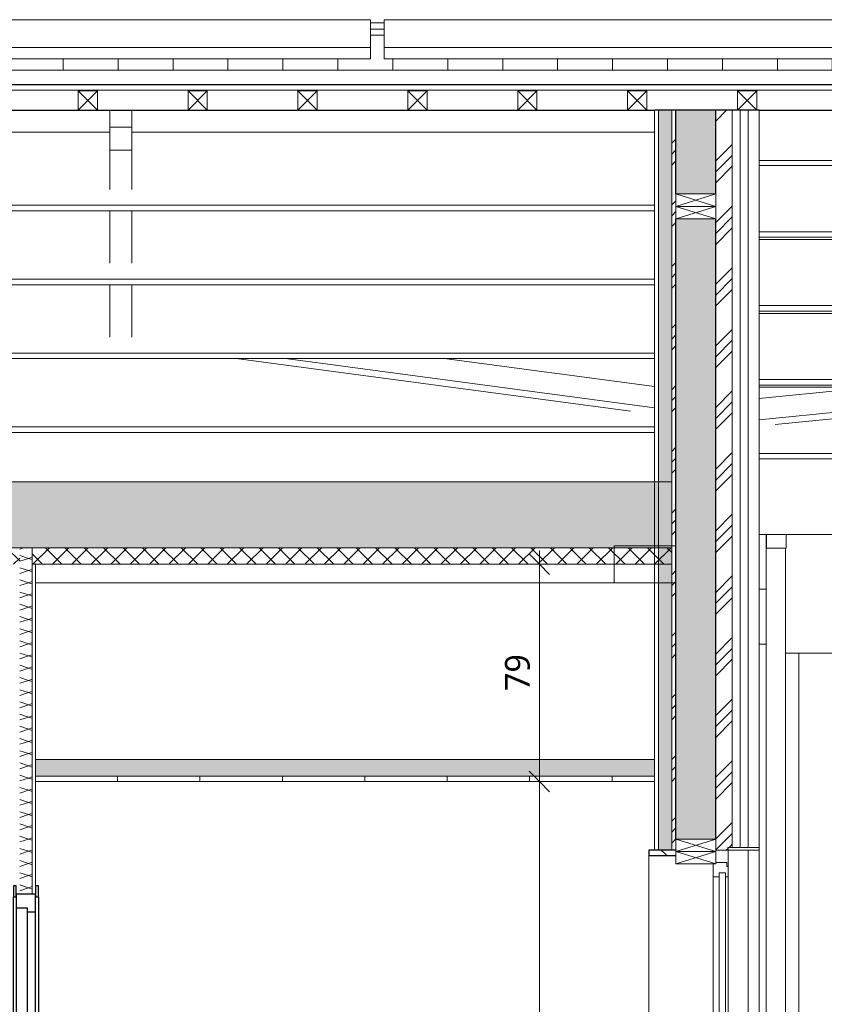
# Model space of a CAD drawing. Header units: millimetres. Extents: x -21851 to 219842, y -3161 to 6433.
# Tile 10 of 81: x 10771 to 13700, y 1688 to 5275. Entities that reach past the tile are written whole.
import ezdxf

# ---------------------------------------------------------------- set-up
doc = ezdxf.new("R2010")
doc.units = ezdxf.units.MM
for name, color, linetype, lineweight in [('A-ANNO-DIMS', 211, 'Continuous', 9), ('A-ANNO-DIMS-50', 211, 'Continuous', 9), ('A-CLNG', 13, 'Continuous', 13), ('A-CLNG-FNSH', 13, 'Continuous', 13), ('A-CLNG-PATT', 13, 'Continuous', 13), ('A-DETL-GENF', 92, 'Continuous', 13), ('A-DOOR', 31, 'Continuous', 25), ('A-DOOR-FRAM', 31, 'Continuous', 25), ('A-FLOR-FNSH', 192, 'Continuous', 13), ('A-FLOR-PATT', 8, 'Continuous', 13), ('A-GENM', 13, 'Continuous', 13), ('A-GLAZ', 151, 'Continuous', 13), ('A-ROOF', 132, 'Continuous', 13), ('A-ROOF-FNSH', 132, 'Continuous', 13), ('A-ROOF-PATT', 132, 'Continuous', 13), ('A-WALL', 113, 'Continuous', 13), ('A-WALL-FNSH', 113, 'Continuous', 13), ('A-WALL-PATT', 111, 'Continuous', 13), ('I-WALL', 2, 'Continuous', 13), ('Q-SPCQ', 91, 'Continuous', 13), ('S-BEAM', 12, 'Continuous', 13)]:
    doc.layers.add(name, color=color, linetype=linetype, lineweight=lineweight)
doc.styles.add('Trebuchet MS', font='trebuc.ttf', dxfattribs={"height": 90})
doc.dimstyles.new('Cotes100e_Intérieur', dxfattribs={"dimscale": 304.8, "dimtxt": 92.785582, "dimasz": 0.246063, "dimexe": 0.164042, "dimexo": 0.0625, "dimgap": 0.032808, "dimtad": 1, "dimdec": 0, "dimlfac": 0.1, "dimzin": 0, "dimdsep": 46, "dimtxsty": 'Trebuchet MS', "dimblk1": 'OBLIQUE', "dimblk2": 'OBLIQUE', "dimsah": 1, "dimcen": 0.09, "dimdle": 0.164042, "dimazin": 0, "dimtfac": 1, "dimtdec": 4, "dimtix": 1, "dimtmove": 0, "dimatfit": 3, "dimfxl": 0.164042, "dimfxlon": 1, "dimtvp": 1, "dimtolj": 1, "dimtzin": 0, "dimarcsym": 2})
pattern_1 = [(45, (-4172.92, 3183.11), (-112.2532, 112.2532), []), (45, (-4133.23, 3183.11), (0, 224.5064), []), (45, (-4212.6, 3183.11), (0, 224.5064), [])]
pattern_2 = [(135, (13462.734, 2636.57), (-177.7999, 88.8996), [15.715, -110.008]), (135, (13384.947, 2669.904), (-177.7999, 88.8996), [15.715, -110.008]), (135, (13462.734, 2681.02), (-177.7999, 88.8996), [15.715, -110.008]), (135, (13384.947, 2714.355), (-177.7999, 88.8996), [15.715, -110.008]), (161.565, (13451.62, 2647.68), (-355.59962, 88.89985), [35.141, -245.986]), (161.565, (13418.284, 2658.792), (-355.59962, 88.89985), [35.141, -245.986]), (161.565, (13451.622, 2692.13), (-355.59962, 88.89985), [35.141, -245.986]), (161.565, (13418.284, 2703.242), (-355.59962, 88.89985), [35.141, -245.986]), (225, (13384.946, 2647.68), (177.7999, 88.8996), [15.715, -110.008]), (225, (13462.734, 2681.02), (177.7999, 88.8996), [15.715, -110.008]), (225, (13384.946, 2692.13), (177.7999, 88.8996), [15.715, -110.008]), (225, (13462.733, 2725.467), (177.7999, 88.8996), [15.715, -110.008]), (198.435, (13418.284, 2658.792), (355.59962, 88.89985), [35.141, -245.986]), (198.435, (13451.62, 2669.904), (355.59962, 88.89985), [35.141, -245.986]), (198.435, (13418.284, 2703.242), (355.59962, 88.89985), [35.141, -245.986]), (198.435, (13451.62, 2714.355), (355.59962, 88.89985), [35.141, -245.986])]

# ---------------------------------------------------------------- blocks, each defined once
blk = doc.blocks.new('Family - IfcBeam - PANNE-251754-COUPE II_50')
at = {"layer": 'S-BEAM', "color": 10, "lineweight": 18}
for p, q in [((13462.7, 3935.8), (13875.6, 3935.8)), ((18656.7, 3694.9), (13462.7, 3694.9)), ((18656.7, 3674.9), (13462.7, 3674.9))]:
    blk.add_line(p, q, dxfattribs=at)
blk = doc.blocks.new('Family - IfcBeam - ENTRETOISE-251818-COUPE II_50')
at = {"layer": 'S-BEAM', "color": 10, "lineweight": 18}
for p, q in [((11099.5, 4883.1), (11099.5, 4945.4)), ((11179.5, 4883.1), (11179.5, 4945.4)), ((11099.5, 4883.1), (11099.5, 4872.1)), ((11168.9, 4883.1), (11099.5, 4883.1)), ((11179.5, 4883.1), (11168.9, 4883.1)), ((11179.5, 4811.5), (11179.5, 4883.1)), ((11099.5, 4872.1), (11099.5, 4800.1)), ((11179.5, 4800.1), (11179.5, 4811.5)), ((11099.5, 4800.1), (11110.5, 4800.1)), ((11110.5, 4800.1), (11179.5, 4800.1))]:
    blk.add_line(p, q, dxfattribs=at)
blk = doc.blocks.new('Family - IfcBeam - PANNE-251850-COUPE II_50')
at = {"layer": 'S-BEAM', "color": 10, "lineweight": 18}
for p, q in [((13462.7, 4474.3), (15985.7, 4474.3)), ((18746.7, 4233.4), (13462.7, 4233.4)), ((18746.7, 4213.4), (13462.7, 4213.4))]:
    blk.add_line(p, q, dxfattribs=at)
blk = doc.blocks.new('Family - IfcBeam - PANNE-251882-COUPE II_50')
at = {"layer": 'S-BEAM', "color": 10, "lineweight": 18}
for p, q in [((13081.7, 4599), (9049.1, 4599)), ((13081.7, 4578.9), (9049.1, 4578.9))]:
    blk.add_line(p, q, dxfattribs=at)
blk = doc.blocks.new('Family - IfcBeam - PANNE-252024-COUPE II_50')
at = {"layer": 'S-BEAM', "color": 10, "lineweight": 18}
for p, q in [((11099.5, 4865.6), (6892.7, 4865.6)), ((13081.7, 4865.6), (11179.5, 4865.6))]:
    blk.add_line(p, q, dxfattribs=at)
blk = doc.blocks.new('Family - IfcBeam - CVT-252140-COUPE II_50')
at = {"layer": 'S-BEAM', "color": 10, "lineweight": 18}
blk.add_line((12934.8, 3223.5), (10829, 3223.5), dxfattribs=at)
blk = doc.blocks.new('Family - IfcBeam - PANNE-252234-COUPE II_50')
at = {"layer": 'S-BEAM', "color": 10, "lineweight": 18}
for p, q in [((13081.7, 4060.5), (9049.1, 4060.5)), ((13081.7, 4040.5), (9049.1, 4040.5))]:
    blk.add_line(p, q, dxfattribs=at)
blk = doc.blocks.new('Family - IfcBeam - PANNE-252264-COUPE II_50')
at = {"layer": 'S-BEAM', "color": 10, "lineweight": 18}
for p, q in [((13081.7, 3791.3), (9049.1, 3791.3)), ((13081.7, 3771.2), (9049.1, 3771.2))]:
    blk.add_line(p, q, dxfattribs=at)
blk = doc.blocks.new('Family - IfcBeam - ENTRETOISE-252376-COUPE II_50')
at = {"layer": 'S-BEAM', "color": 10, "lineweight": 18}
for p, q in [((12994.9, 3849.1), (11559, 4040.5)), ((11738.2, 4040.5), (13081.7, 3861.4)), ((13081.7, 3938.5), (12316.7, 4040.5))]:
    blk.add_line(p, q, dxfattribs=at)
blk = doc.blocks.new('Family - IfcBeam - PANNE-252444-COUPE II_50')
at = {"layer": 'S-BEAM', "color": 10, "lineweight": 18}
blk.add_line((15985.7, 4761.9), (13462.7, 4761.9), dxfattribs=at)
blk = doc.blocks.new('Family - IfcBeam - ENTRETOISE-252466-COUPE II_50')
at = {"layer": 'S-BEAM', "color": 10, "lineweight": 18}
for p, q in [((11099.4, 4656.8), (11099.5, 4800.1)), ((11179.4, 4656.8), (11179.5, 4800.1)), ((11099.4, 4387.6), (11099.4, 4578.9)), ((11179.4, 4387.6), (11179.4, 4578.9)), ((11099.4, 4118.3), (11099.4, 4309.7)), ((11179.4, 4118.3), (11179.4, 4309.7))]:
    blk.add_line(p, q, dxfattribs=at)
blk = doc.blocks.new('Family - IfcBeam - PANNE-252468-COUPE II_50')
at = {"layer": 'S-BEAM', "color": 10, "lineweight": 18}
for p, q in [((13462.7, 4743.6), (15985.7, 4743.6)), ((18746.7, 4502.6), (13462.7, 4502.6)), ((18746.7, 4482.6), (13462.7, 4482.6))]:
    blk.add_line(p, q, dxfattribs=at)
blk = doc.blocks.new('Family - IfcBeam - PANNE-252532-COUPE II_50')
at = {"layer": 'S-BEAM', "color": 10, "lineweight": 18}
for p, q in [((13081.7, 4329.8), (9049.1, 4329.8)), ((13081.7, 4309.7), (9049.1, 4309.7))]:
    blk.add_line(p, q, dxfattribs=at)
blk = doc.blocks.new('Family - IfcBeam - PANNE-252542-COUPE II_50')
at = {"layer": 'S-BEAM', "color": 10, "lineweight": 18}
for p, q in [((13462.7, 4205.1), (15985.7, 4205.1)), ((18656.7, 3964.2), (13462.7, 3964.2)), ((18656.7, 3944.1), (13462.7, 3944.1))]:
    blk.add_line(p, q, dxfattribs=at)
blk = doc.blocks.new('Family - IfcBeam - CVT-252618-COUPE II_50')
at = {"layer": 'S-BEAM', "color": 10, "lineweight": 18}
for p, q in [((14738.5, 3944.1), (13462.7, 3817.9)), ((13959.4, 3944.1), (13462.7, 3895)), ((14968.9, 3944.1), (13521.2, 3800.9))]:
    blk.add_line(p, q, dxfattribs=at)
blk = doc.blocks.new('Family - IfcBeam - CVT-252638-COUPE II_50')
at = {"layer": 'S-BEAM', "color": 10, "lineweight": 18}
for p, q in [((12934.8, 3358.5), (12934.8, 3283.3)), ((13034.4, 3358.5), (12934.8, 3358.5)), ((13159.8, 3358.5), (13034.4, 3358.5)), ((13159.8, 3298.7), (13159.8, 3358.5)), ((12934.8, 3283.3), (12934.8, 3223.5)), ((13159.8, 3223.5), (13159.8, 3298.7)), ((12934.8, 3223.5), (13060.1, 3223.5)), ((13060.1, 3223.5), (13159.8, 3223.5))]:
    blk.add_line(p, q, dxfattribs=at)
blk = doc.blocks.new('GROUPE SCOLAIRE ST JULIEN - PRO - Ind A_importrevit_ifc-1-COUPE II_50')
at = {"layer": 'S-BEAM', "color": 10, "lineweight": 18}
for name in ['Family - IfcBeam - ENTRETOISE-251818-COUPE II_50', 'Family - IfcBeam - PANNE-252024-COUPE II_50', 'Family - IfcBeam - PANNE-251882-COUPE II_50', 'Family - IfcBeam - ENTRETOISE-252466-COUPE II_50', 'Family - IfcBeam - PANNE-252444-COUPE II_50', 'Family - IfcBeam - PANNE-252468-COUPE II_50', 'Family - IfcBeam - PANNE-251850-COUPE II_50', 'Family - IfcBeam - PANNE-252532-COUPE II_50', 'Family - IfcBeam - PANNE-252542-COUPE II_50', 'Family - IfcBeam - PANNE-252234-COUPE II_50', 'Family - IfcBeam - ENTRETOISE-252376-COUPE II_50', 'Family - IfcBeam - CVT-252618-COUPE II_50', 'Family - IfcBeam - PANNE-251754-COUPE II_50', 'Family - IfcBeam - PANNE-252264-COUPE II_50', 'Family - IfcBeam - CVT-252638-COUPE II_50', 'Family - IfcBeam - CVT-252140-COUPE II_50']:
    blk.add_blockref(name, (0, 0), dxfattribs=at)
blk = doc.blocks.new('PINT_ plein-vitré - P90 plein-7767717-COUPE II_50')
at = {"layer": 'A-DOOR', "color": 20}
for p, q in [((10758, 2120), (10748, 2120)), ((10748, 2120), (10748, 2080)), ((10758, 2080), (10758, 2120)), ((10829, 2120), (10829, 2080)), ((10839, 2120), (10829, 2120)), ((10839, 2080), (10839, 2120)), ((10748, 2080), (10758, 2080)), ((10748, 0), (10748, 2080)), ((10829, 2080), (10839, 2080)), ((10839, 2080), (10839, 0))]:
    blk.add_line(p, q, dxfattribs=at)
at = {"layer": 'A-DOOR-FRAM', "color": 20}
for p, q in [((10829, 2090), (10758, 2090)), ((10758, 2090), (10758, 2040)), ((10829, 2025), (10829, 2090)), ((10758, 2040), (10798, 2040)), ((10758, 2040), (10758, 0)), ((10798, 2040), (10798, 2025)), ((10798, 2025), (10829, 2025)), ((10798, 2025), (10798, 0)), ((10829, 0), (10829, 2025))]:
    blk.add_line(p, q, dxfattribs=at)
blk = doc.blocks.new('Panneau Photovoltaïque 1700x1000 - Panneau Photovoltaïque 1800x1134-7901553-COUPE II_50')
at = {"layer": 'Q-SPCQ', "color": 30}
for p, q in [((21298, 5274.9), (19498, 5274.9)), ((19498, 5274.9), (19498, 5173.7)), ((21298, 5173.7), (21298, 5274.9)), ((21298, 5173.7), (19498, 5173.7)), ((19498, 5173.7), (19498, 5132.2)), ((21298, 5132.2), (21298, 5173.7)), ((19498, 5132.2), (21298, 5132.2))]:
    blk.add_line(p, q, dxfattribs=at)
blk = doc.blocks.new('Menuiserie Alu - 1V - 100x180cm - Bavette Alu-8370232-COUPE II_50')
at = {"layer": 'A-GLAZ', "color": 30}
for p, q in [((13348.7, 2260), (13348.7, 2250)), ((13462.7, 2260), (13348.7, 2260)), ((13462.7, 2250), (13462.7, 2260)), ((13349.7, 2250), (13304.7, 2250)), ((13348.7, 2250), (13462.7, 2250)), ((13349.7, 2191), (13349.7, 2250)), ((13295.7, 2200), (13295.7, 2153)), ((13304.7, 2205), (13344.7, 2205)), ((13344.7, 2205), (13304.7, 2205)), ((13344.7, 2205), (13344.7, 2191)), ((13344.7, 2191), (13344.7, 2205)), ((13344.7, 2191), (13349.7, 2191)), ((13349.7, 2191), (13344.7, 2191)), ((13349.7, 2153), (13349.7, 2191)), ((13295.7, 2153), (13316.7, 2153)), ((13295.7, 2153), (13295.7, 547)), ((13316.7, 2167), (13316.7, 533)), ((13340.7, 2167), (13316.7, 2167)), ((13316.7, 2153), (13316.7, 2167)), ((13316.7, 2167), (13340.7, 2167)), ((13340.7, 533), (13340.7, 2167)), ((13340.7, 2167), (13340.7, 2153)), ((13340.7, 2153), (13349.7, 2153)), ((13349.7, 547), (13349.7, 2153)), ((13279.7, 1014.3), (13276.2, 1014.3)), ((13295.7, 1033), (13279.7, 1033)), ((13236.7, 895), (13236.7, 990.2)), ((13279.7, 990.2), (13236.7, 990.2)), ((13252.3, 975.5), (13252.3, 964.3)), ((13279.7, 987.7), (13261.1, 985.4)), ((13279.7, 967), (13295.7, 967)), ((13236.7, 895), (13236.7, 886.7)), ((13237.5, 885), (13240.7, 885)), ((13316.7, 547), (13295.7, 547)), ((13295.7, 547), (13295.7, 489)), ((13316.7, 533), (13316.7, 547)), ((13349.7, 547), (13340.7, 547)), ((13340.7, 547), (13340.7, 533)), ((13349.7, 509), (13349.7, 547)), ((13316.7, 533), (13340.7, 533)), ((13340.7, 533), (13316.7, 533)), ((13349.7, 509), (13344.7, 509)), ((13344.7, 509), (13344.7, 495)), ((13344.7, 495), (13344.7, 509)), ((13344.7, 509), (13349.7, 509)), ((13349.7, 450), (13349.7, 509)), ((13295.7, 489), (13304.7, 489)), ((13304.7, 495), (13304.7, 450)), ((13344.7, 495), (13304.7, 495)), ((13304.7, 489), (13304.7, 495)), ((13304.7, 495), (13344.7, 495)), ((13304.7, 465), (13061.7, 465)), ((13061.7, 465), (13061.7, 450)), ((13061.7, 450), (13159.7, 450)), ((13304.7, 450), (13304.7, 465)), ((13304.7, 450), (13349.7, 450)), ((13349.7, 459.5), (13349.7, 450)), ((13371.9, 458.4), (13349.7, 459.5)), ((13349.7, 450), (13371.7, 450)), ((13371.7, 442.4), (13369.2, 442.4)), ((13369.2, 442.4), (13369.2, 439.9)), ((13369.2, 439.9), (13374.2, 439.9)), ((13371.7, 450), (13371.7, 442.4)), ((13374.2, 439.9), (13374.2, 456))]:
    blk.add_line(p, q, dxfattribs=at)
at = {"layer": 'A-GLAZ', "color": 30, "flags": 128}
for points in [[(13279.7, 967), (13279.7, 967.5), (13279.7, 968.8), (13279.7, 971), (13279.7, 974), (13279.7, 977.6), (13279.7, 982), (13279.7, 986.7), (13279.7, 991.9), (13279.7, 997.3), (13279.7, 1002.7), (13279.7, 1008.1), (13279.7, 1013.3), (13279.7, 1018), (13279.7, 1022.4), (13279.7, 1026), (13279.7, 1029), (13279.7, 1031.2), (13279.7, 1032.5), (13279.7, 1033)], [(13236.7, 990.2), (13236.7, 993), (13236.7, 996.1), (13236.7, 999.3), (13236.7, 1002.5)], [(13254.6, 892.1), (13251.3, 890.4), (13248.3, 888.9), (13245.7, 887.5), (13243.5, 886.5), (13242, 885.7), (13241, 885.2), (13240.7, 885), (13241, 885.2)]]:
    blk.add_lwpolyline(points, dxfattribs=at)
at = {"layer": 'A-GLAZ', "color": 30}
for centre, radius, start, end in [((13262.3, 975.5), 10, 97, 180), ((13295.9, 951.8), 45.3, 163.9884, 196.0116), ((13295.6, 927.1), 44.9, 164.2614, 195.7386), ((13282.9, 906.4), 31.8, 164.3273, 200.9363), ((13371.8, 456), 2.4, 0, 87)]:
    blk.add_arc(centre, radius, start, end, dxfattribs=at)
for points, knots in [([(13236.7, 1002.5), (13236.7, 1002.9), (13236.8, 1003.5), (13237, 1004.2), (13237.2, 1004.7), (13237.4, 1005), (13237.5, 1005.2), (13237.7, 1005.5), (13237.9, 1005.7), (13238.1, 1005.9), (13238.3, 1006.1), (13238.5, 1006.3), (13238.7, 1006.5), (13238.9, 1006.7), (13239.2, 1006.9), (13239.8, 1007.2), (13240.4, 1007.4), (13240.8, 1007.4)], [0, 0, 0, 0, 0.166667, 0.25, 0.333333, 0.375, 0.416667, 0.458333, 0.5, 0.541667, 0.583333, 0.625, 0.666667, 0.708333, 0.75, 0.833333, 1, 1, 1, 1]), ([(13240.2, 1007.3), (13240, 1007.2), (13239.7, 1007.1), (13239.2, 1006.9), (13238.9, 1006.7), (13238.7, 1006.5), (13238.5, 1006.3), (13238.3, 1006.1), (13238.1, 1005.9), (13237.9, 1005.8), (13237.9, 1005.7)], [0.0797725, 0.0797725, 0.0797725, 0.0797725, 0.1666667, 0.25, 0.2916667, 0.3333333, 0.375, 0.4166667, 0.4583333, 0.5, 0.5, 0.5, 0.5]), ([(13240.8, 1007.4), (13242.4, 1007.7), (13245.5, 1008.3), (13249.4, 1009.1), (13252.6, 1009.7), (13254.9, 1010.2), (13256.9, 1010.6), (13258.2, 1010.8), (13259, 1011), (13259.6, 1011.1), (13260.2, 1011.2), (13261, 1011.4), (13262.4, 1011.6), (13264.3, 1012), (13266.3, 1012.4), (13267.6, 1012.6), (13268.3, 1012.8), (13268.8, 1012.9), (13269.3, 1013), (13270.1, 1013.1), (13271.1, 1013.3), (13272.4, 1013.6), (13274, 1013.9), (13275.3, 1014.1), (13276, 1014.3), (13276.2, 1014.3), (13276.2, 1014.3), (13276.2, 1014.3)], [0, 0, 0, 0, 0.0625, 0.125, 0.15625, 0.1875, 0.21875, 0.234375, 0.2421875, 0.25, 0.2578125, 0.265625, 0.28125, 0.3125, 0.34375, 0.359375, 0.3671875, 0.375, 0.3828125, 0.390625, 0.40625, 0.421875, 0.4375, 0.46875, 0.484375, 0.4921875, 0.5, 0.5, 0.5, 0.5]), ([(13237.5, 885), (13237.5, 885), (13237.5, 885), (13237.4, 885.1), (13237.4, 885.1), (13237.3, 885.2), (13237.2, 885.3), (13237.1, 885.4), (13237, 885.7), (13236.8, 886.1), (13236.7, 886.4), (13236.7, 886.7)], [0.5, 0.5, 0.5, 0.5, 0.5625, 0.59375, 0.625, 0.65625, 0.6875, 0.75, 0.8125, 0.875, 1, 1, 1, 1]), ([(13237.1, 885.5), (13237.1, 885.4), (13237.2, 885.4), (13237.3, 885.3), (13237.3, 885.2), (13237.4, 885.1), (13237.4, 885.1), (13237.5, 885), (13237.5, 885), (13237.5, 885)], [0.25, 0.25, 0.25, 0.25, 0.28125, 0.3125, 0.34375, 0.375, 0.40625, 0.4375, 0.5, 0.5, 0.5, 0.5])]:
    blk.add_open_spline(points, degree=3, knots=knots, dxfattribs=at)
blk.add_open_spline([(13253.3, 895), (13253.4, 894.5), (13253.9, 893.5), (13254.3, 892.6), (13254.6, 892.1)], degree=3, dxfattribs=at)
blk = doc.blocks.new('Descente EP droite _ Boite à Eau _hôte mur_ - Descente Rectangle 70x110mm _ Boite à eau - 300x300x300-8024844-COUPE II_50')
at = {"layer": 'A-GENM', "color": 30}
for p, q in [((13762.7, 3400), (13462.7, 3400)), ((13488.7, 430), (13488.7, 3400)), ((13489.7, 3350), (13489.7, 3400)), ((13561.7, 3400), (13561.7, 3350)), ((13561.7, 3350), (13489.7, 3350)), ((13558.7, 3350), (13558.7, 0))]:
    blk.add_line(p, q, dxfattribs=at)
blk = doc.blocks.new('Panneau Photovoltaïque 1700x1000 - Panneau Photovoltaïque 1800x1134-V2-COUPE II_50')
at = {"layer": 'Q-SPCQ', "color": 30}
blk.add_line((19498, 5263.9), (19448, 5263.9), dxfattribs=at)
blk = doc.blocks.new('STR_RECTANGLE - Croix 45x145-8086014-COUPE II_50')
at = {"layer": 'A-DETL-GENF'}
for p, q in [((-4484, 245), (-4484, 200)), ((-4484, 245), (-4484, 200)), ((-4339, 200), (-4484, 245)), ((-4484, 200), (-4339, 245)), ((-4339, 200), (-4339, 245)), ((-4339, 200), (-4339, 245)), ((-4484, 200), (-4339, 200)), ((-4484, 200), (-4339, 200))]:
    blk.add_line(p, q, dxfattribs=at)
blk = doc.blocks.new('STR_RECTANGLE - Croix 45x145-V15-COUPE II_50')
at = {"layer": 'A-DETL-GENF'}
for p, q in [((-4339, 290), (-4484, 290)), ((-4484, 290), (-4484, 245)), ((-4484, 290), (-4484, 245)), ((-4339, 290), (-4484, 290)), ((-4339, 245), (-4484, 290)), ((-4484, 245), (-4339, 290)), ((-4339, 245), (-4339, 290)), ((-4339, 245), (-4339, 290)), ((-4484, 245), (-4339, 245)), ((-4484, 245), (-4339, 245))]:
    blk.add_line(p, q, dxfattribs=at)
blk = doc.blocks.new('Répétition de détail - Croix 70x70-8055932-COUPE II_50')
at = {"layer": 'A-DETL-GENF'}
for p, q in [((11053.8, 5015.8), (10983.8, 5015.8)), ((10983.8, 5015.8), (10983.8, 4945.8)), ((10983.8, 5015.8), (11053.8, 5015.8)), ((10983.8, 4945.8), (10983.8, 5015.8)), ((11053.8, 4945.8), (10983.8, 5015.8)), ((11053.8, 5015.8), (10983.8, 4945.8)), ((11053.8, 4945.8), (11053.8, 5015.8)), ((11053.8, 5015.8), (11053.8, 4945.8)), ((11453.8, 5015.8), (11383.8, 5015.8)), ((11383.8, 5015.8), (11383.8, 4945.8)), ((11383.8, 5015.8), (11453.8, 5015.8)), ((11383.8, 4945.8), (11383.8, 5015.8)), ((11453.8, 4945.8), (11383.8, 5015.8)), ((11453.8, 5015.8), (11383.8, 4945.8)), ((11453.8, 4945.8), (11453.8, 5015.8)), ((11453.8, 5015.8), (11453.8, 4945.8)), ((11853.8, 5015.8), (11783.8, 5015.8)), ((11783.8, 5015.8), (11783.8, 4945.8)), ((11783.8, 5015.8), (11853.8, 5015.8)), ((11783.8, 4945.8), (11783.8, 5015.8)), ((11853.8, 4945.8), (11783.8, 5015.8)), ((11853.8, 5015.8), (11783.8, 4945.8)), ((11853.8, 4945.8), (11853.8, 5015.8)), ((11853.8, 5015.8), (11853.8, 4945.8)), ((12253.8, 5015.8), (12183.8, 5015.8)), ((12183.8, 5015.8), (12183.8, 4945.8)), ((12183.8, 5015.8), (12253.8, 5015.8)), ((12183.8, 4945.8), (12183.8, 5015.8)), ((12253.8, 4945.8), (12183.8, 5015.8)), ((12253.8, 5015.8), (12183.8, 4945.8)), ((12253.8, 4945.8), (12253.8, 5015.8)), ((12253.8, 5015.8), (12253.8, 4945.8)), ((12653.8, 5015.8), (12583.8, 5015.8)), ((12583.8, 5015.8), (12583.8, 4945.8)), ((12583.8, 5015.8), (12653.8, 5015.8)), ((12583.8, 4945.8), (12583.8, 5015.8)), ((12653.8, 4945.8), (12583.8, 5015.8)), ((12653.8, 5015.8), (12583.8, 4945.8)), ((12653.8, 4945.8), (12653.8, 5015.8)), ((12653.8, 5015.8), (12653.8, 4945.8)), ((13053.8, 5015.8), (12983.8, 5015.8)), ((12983.8, 5015.8), (12983.8, 4945.8)), ((12983.8, 5015.8), (13053.8, 5015.8)), ((12983.8, 4945.8), (12983.8, 5015.8)), ((13053.8, 4945.8), (12983.8, 5015.8)), ((13053.8, 5015.8), (12983.8, 4945.8)), ((13053.8, 4945.8), (13053.8, 5015.8)), ((13053.8, 5015.8), (13053.8, 4945.8)), ((13453.8, 5015.8), (13383.8, 5015.8)), ((13383.8, 5015.8), (13383.8, 4945.8)), ((13383.8, 5015.8), (13453.8, 5015.8)), ((13383.8, 4945.8), (13383.8, 5015.8)), ((13453.8, 4945.8), (13383.8, 5015.8)), ((13453.8, 5015.8), (13383.8, 4945.8)), ((13453.8, 4945.8), (13453.8, 5015.8)), ((13453.8, 5015.8), (13453.8, 4945.8)), ((10983.8, 4945.8), (11053.8, 4945.8)), ((11053.8, 4945.8), (10983.8, 4945.8)), ((11383.8, 4945.8), (11453.8, 4945.8)), ((11453.8, 4945.8), (11383.8, 4945.8)), ((11783.8, 4945.8), (11853.8, 4945.8)), ((11853.8, 4945.8), (11783.8, 4945.8)), ((12183.8, 4945.8), (12253.8, 4945.8)), ((12253.8, 4945.8), (12183.8, 4945.8)), ((12583.8, 4945.8), (12653.8, 4945.8)), ((12653.8, 4945.8), (12583.8, 4945.8)), ((12983.8, 4945.8), (13053.8, 4945.8)), ((13053.8, 4945.8), (12983.8, 4945.8)), ((13383.8, 4945.8), (13453.8, 4945.8)), ((13453.8, 4945.8), (13383.8, 4945.8))]:
    blk.add_line(p, q, dxfattribs=at)
blk = doc.blocks.new('DIMBLOCK7-COUPE II_50')
at = {"layer": 'A-ANNO-DIMS-50'}
for p, q in [((12662.7, 2550), (12662.7, -50)), ((12662.7, 2500), (12625.2, 2537.5)), ((12662.7, 2500), (12612.7, 2500)), ((12662.7, 2500), (12700.2, 2462.5)), ((12662.7, 2500), (12712.7, 2500)), ((12662.7, 0), (12625.2, 37.5)), ((12662.7, 0), (12612.7, 0)), ((12662.7, 0), (12700.2, -37.5)), ((12662.7, 0), (12712.7, 0))]:
    blk.add_line(p, q, dxfattribs=at)
at = {"layer": 'A-ANNO-DIMS-50', "color": 0, "insert": (12537.5, 1150.9), "char_height": 90, "width": 237.783, "attachment_point": 1, "rotation": 90, "line_spacing_factor": 1.048425, "style": 'Trebuchet MS'}
blk.add_mtext('250', dxfattribs=at)
blk = doc.blocks.new('_Oblique')
at = {"color": 0, "linetype": 'ByBlock', "lineweight": -2}
blk.add_line((-0.5, -0.5), (0.5, 0.5), dxfattribs=at)
blk = doc.blocks.new('DIMBLOCK8-COUPE II_50')
at = {"layer": 'A-ANNO-DIMS-50'}
for p, q in [((12662.7, 3341.5), (12662.7, 2450)), ((12662.7, 3291.5), (12625.2, 3329)), ((12662.7, 3291.5), (12612.7, 3291.5)), ((12662.7, 3291.5), (12700.2, 3254)), ((12662.7, 3291.5), (12712.7, 3291.5)), ((12662.7, 2500), (12625.2, 2537.5)), ((12662.7, 2500), (12612.7, 2500)), ((12662.7, 2500), (12700.2, 2462.5)), ((12662.7, 2500), (12712.7, 2500))]:
    blk.add_line(p, q, dxfattribs=at)
at = {"layer": 'A-ANNO-DIMS-50', "color": 0, "insert": (12537.5, 2829.7), "char_height": 90, "width": 158.522, "attachment_point": 1, "rotation": 90, "line_spacing_factor": 1.048425, "style": 'Trebuchet MS'}
blk.add_mtext('79', dxfattribs=at)

msp = doc.modelspace()

# ---------------------------------------------------------------- hatches: boundary and pattern name
at = {"layer": 'A-CLNG-PATT'}
h = msp.add_hatch(dxfattribs=at)
h.set_pattern_fill('FP_31', color=30, angle=-225, style=0, pattern_type=2)
h.set_pattern_definition([(225, (8715.084, 3591.475), (-88.8996, -177.79988), [15.715, -110.008]), (225, (8681.747, 3513.69), (-88.8996, -177.79988), [15.715, -110.008]), (225, (8670.634, 3591.475), (-88.8996, -177.79988), [15.715, -110.008]), (225, (8637.297, 3513.69), (-88.8996, -177.79988), [15.715, -110.008]), (251.565, (8703.972, 3580.362), (-88.89985, -355.599625), [35.141, -245.986]), (251.565, (8692.86, 3547.025), (-88.89985, -355.599625), [35.141, -245.986]), (251.565, (8659.522, 3580.362), (-88.89985, -355.599625), [35.141, -245.986]), (251.565, (8648.41, 3547.025), (-88.89985, -355.599625), [35.141, -245.986]), (315, (8703.97, 3513.69), (-88.8996, 177.79988), [15.715, -110.008]), (315, (8670.634, 3591.475), (-88.8996, 177.79988), [15.715, -110.008]), (315, (8659.52, 3513.69), (-88.8996, 177.79988), [15.715, -110.008]), (315, (8626.184, 3591.475), (-88.8996, 177.79988), [15.715, -110.008]), (288.435, (8692.86, 3547.025), (-88.89985, 355.599625), [35.141, -245.986]), (288.435, (8681.746, 3580.362), (-88.89985, 355.599625), [35.141, -245.986]), (288.435, (8648.41, 3547.025), (-88.89985, 355.599625), [35.141, -245.986]), (288.435, (8637.297, 3580.362), (-88.89985, 355.599625), [35.141, -245.986])])
h.paths.add_polyline_path([(4496.2, 3351.5), (13144.7, 3351.5), (13144.7, 3591.5), (-4324, 3591.5), (-4324, 3351.5), (4381.1, 3351.5)])
h = msp.add_hatch(dxfattribs=at)
h.set_pattern_fill('FP_30', color=30, angle=-225, style=0, pattern_type=2)
h.set_pattern_definition([(225, (8715.084, 3591.475), (35.35534, -35.35534), []), (315, (8715.084, 3591.475), (35.35534, 35.35534), [])])
h.paths.add_polyline_path([(5071.4, 3291.5), (5394.3, 3291.5), (5394.3, 3351.5), (-4324, 3351.5), (-4324, 3291.5), (4956.4, 3291.5)])
h.paths.add_polyline_path([(13144.7, 3291.5), (13144.7, 3351.5), (10816, 3351.5), (10816, 3291.5), (13125.2, 3291.5)])
h.paths.add_polyline_path([(10771, 3291.5), (10771, 3351.5), (7349.7, 3351.5), (7349.7, 3291.5), (10758, 3291.5)])
h.paths.add_polyline_path([(7287.7, 3291.5), (7287.7, 3351.5), (5456.3, 3351.5), (5456.3, 3291.5), (7269.7, 3291.5)])
h = msp.add_hatch(dxfattribs=at)
h.set_pattern_fill('FP_22', color=30, angle=-225, style=0, pattern_type=2)
h.set_pattern_definition([(225, (11955.35, 2580), (-88.8996, -177.8), [15.715, -110.008]), (225, (11922.015, 2502.21), (-88.8996, -177.8), [15.715, -110.008]), (225, (11910.9, 2580), (-88.8996, -177.8), [15.715, -110.008]), (225, (11877.565, 2502.21), (-88.8996, -177.8), [15.715, -110.008]), (251.565, (11944.24, 2568.888), (-88.89985, -355.5996), [35.141, -245.986]), (251.565, (11933.128, 2535.55), (-88.89985, -355.5996), [35.141, -245.986]), (251.565, (11899.79, 2568.888), (-88.89985, -355.5996), [35.141, -245.986]), (251.565, (11888.678, 2535.55), (-88.89985, -355.5996), [35.141, -245.986]), (315, (11944.24, 2502.21), (-88.8996, 177.8), [15.715, -110.008]), (315, (11910.9, 2580), (-88.8996, 177.8), [15.715, -110.008]), (315, (11899.79, 2502.21), (-88.8996, 177.8), [15.715, -110.008]), (315, (11866.45, 2580), (-88.8996, 177.8), [15.715, -110.008]), (288.435, (11933.128, 2535.55), (-88.89985, 355.5996), [35.141, -245.986]), (288.435, (11922.015, 2568.887), (-88.89985, 355.5996), [35.141, -245.986]), (288.435, (11888.678, 2535.55), (-88.89985, 355.5996), [35.141, -245.986]), (288.435, (11877.565, 2568.887), (-88.89985, 355.5996), [35.141, -245.986])])
h.paths.add_polyline_path([(12665, 2520), (13081.7, 2520), (13081.7, 2580), (10829, 2580), (10829, 2520), (12204.8, 2520)])
h = msp.add_hatch(dxfattribs=at)
h.set_pattern_fill('FP_21', color=30, style=0, pattern_type=2)
h.set_pattern_definition([(90, (-4172.92, 3183.1), (-300, 2e-14), [])])
h.paths.add_polyline_path([(12665, 2500), (13081.7, 2500), (13081.7, 2520), (10829, 2520), (10829, 2500), (12204.8, 2500)])
at = {"layer": 'A-FLOR-PATT'}
h = msp.add_hatch(dxfattribs=at)
h.set_pattern_fill('FP_34', color=30, style=0, pattern_type=2)
h.set_pattern_definition([(108.435, (-4118.77, 3183.11), (-208.2509, 416.4996), [79.025, -579.519]), (139.399, (-4143.762, 3258.083), (-1249.505702, 1041.24372), [38.399, -1881.572]), (136.848, (-3964.667, 3283.073), (-3123.769422, 2915.4788923), [91.346, -4475.934]), (109.983, (-4031.307, 3345.548), (-624.746965, 1666.001328), [48.75, -2388.754]), (90, (-4047.97, 3183.11), (-208.25, 208.25), [41.65, -166.6]), (118.443, (-4047.967, 3224.763), (1457.75313, -2707.248388), [113.682, -5570.435]), (84.289, (-4102.112, 3324.723), (-208.263648, -1874.248384), [41.858, -2051.029]), (129.806, (-4097.947, 3366.373), (833.00754, -1041.24396), [32.53, -1593.955])])
h.paths.add_polyline_path([(13154, 2231), (13159.7, 2231), (13159.7, 2250), (13061.7, 2250), (13061.7, 2231), (13125.2, 2231)])
at = {"layer": 'A-ROOF-PATT'}
h = msp.add_hatch(dxfattribs=at)
h.set_pattern_fill('FP_28', color=30, style=0, pattern_type=2)
h.set_pattern_definition([(90, (25929.11, 6600.53), (-200, 1e-14), [])])
h.paths.add_polyline_path([(-4552, 5090.6), (21467.7, 5090.6), (21467.7, 5218.4), (21298, 5218.4), (21298, 5132.2), (19498, 5132.2), (19498, 5218.4), (19448, 5218.4), (19448, 5132.2), (17648, 5132.2), (17648, 5218.4), (17598, 5218.4), (17598, 5132.2), (15798, 5132.2), (15798, 5218.4), (15748, 5218.4), (15748, 5132.2), (13948, 5132.2), (13948, 5218.4), (13898, 5218.4), (13898, 5132.2), (12098, 5132.2), (12098, 5218.4), (12048, 5218.4), (12048, 5132.2), (10248, 5132.2), (10248, 5218.4), (10198, 5218.4), (10198, 5132.2), (8398, 5132.2), (8398, 5218.4), (8348, 5218.4), (8348, 5132.2), (6548, 5132.2), (6548, 5218.4), (6498, 5218.4), (6498, 5132.2), (4698, 5132.2), (4698, 5218.4), (4648, 5218.4), (4648, 5132.2), (2848, 5132.2), (2848, 5218.4), (2798, 5218.4), (2798, 5132.2), (998, 5132.2), (998, 5218.4), (948, 5218.4), (948, 5132.2), (-852, 5132.2), (-852, 5218.4), (-902, 5218.4), (-902, 5132.2), (-2702, 5132.2), (-2702, 5218.4), (-2752, 5218.4), (-2752, 5132.2), (-4552, 5132.2), (-4552, 5218.4), (-4722, 5218.4), (-4722, 5090.6)])
at = {"layer": 'A-WALL-PATT'}
h = msp.add_hatch(dxfattribs=at)
h.set_pattern_fill('FP_19', color=30, angle=135, style=0, pattern_type=2)
h.set_pattern_definition(pattern_2)
h.paths.add_polyline_path([(13096.7, -75), (13144.7, -75), (13144.7, 450), (13096.7, 450), (13096.7, -38.8)])
h.paths.add_polyline_path([(13125.2, 2250), (13144.7, 2250), (13144.7, 4945.4), (13096.7, 4945.4), (13096.7, 2250)])
h = msp.add_hatch(dxfattribs=at)
h.set_pattern_fill('FP_1', color=30, style=0, pattern_type=2)
h.set_pattern_definition(pattern_1)
h.paths.add_polyline_path([(13159.7, 200), (13159.7, 450), (13144.7, 450), (13144.7, 200), (13154, 200)])
h.paths.add_polyline_path([(13144.7, 2250), (13159.7, 2250), (13159.7, 4945.4), (13144.7, 4945.4), (13144.7, 2269.1)])
h = msp.add_hatch(dxfattribs=at)
h.set_pattern_fill('FP_19', color=30, angle=135, style=0, pattern_type=2)
h.set_pattern_definition(pattern_2)
h.paths.add_polyline_path([(13159.7, 290), (13304.7, 290), (13304.7, 360), (13159.7, 360), (13159.7, 297.8)])
h.paths.add_polyline_path([(13159.7, 2290), (13304.7, 2290), (13304.7, 4550), (13159.7, 4550), (13159.7, 2333.2)])
h.paths.add_polyline_path([(13304.7, 4640), (13304.7, 4945.4), (13159.7, 4945.4), (13159.7, 4640), (13288.3, 4640)])
h = msp.add_hatch(dxfattribs=at)
h.set_pattern_fill('FP_1', color=30, style=0, pattern_type=2)
h.set_pattern_definition(pattern_1)
h.paths.add_polyline_path([(13355.3, 200), (13364.7, 200), (13364.7, 428.7), (13348.7, 430.1), (13348.7, 450), (13304.7, 450), (13304.7, 200)])
h.paths.add_polyline_path([(13304.7, 2250), (13348.7, 2250), (13348.7, 2251.5), (13349.7, 2251.5), (13349.7, 2260), (13364.7, 2260), (13364.7, 4945.4), (13304.7, 4945.4), (13304.7, 2269.1)])
h = msp.add_hatch(dxfattribs=at)
h.set_pattern_fill('FP_9', color=256, style=0, pattern_type=2)
h.set_pattern_definition([(0, (20417.26, 0), (0, 200), []), (90, (20417.26, 0), (-200, 200), [200, -200])])
h.paths.add_polyline_path([(13401.7, 0), (13401.7, 200), (13389.7, 200), (13389.7, 0)])
h.paths.add_polyline_path([(13488.7, 3000), (13488.7, 3400), (13462.7, 3400), (13462.7, 3000), (13470.4, 3000)])
h = msp.add_hatch(dxfattribs=at)
h.set_pattern_fill('FP_4', color=30, angle=-225, style=0, pattern_type=2)
h.set_pattern_definition([(315, (10757.97, 1645.74), (177.7999, -88.8996), [15.715, -110.008]), (315, (10835.76, 1612.4), (177.7999, -88.8996), [15.715, -110.008]), (315, (10757.97, 1601.29), (177.7999, -88.8996), [15.715, -110.008]), (315, (10835.76, 1567.95), (177.7999, -88.8996), [15.715, -110.008]), (341.565, (10769.084, 1634.624), (355.59962, -88.89985), [35.141, -245.986]), (341.565, (10802.422, 1623.512), (355.59962, -88.89985), [35.141, -245.986]), (341.565, (10769.084, 1590.174), (355.59962, -88.89985), [35.141, -245.986]), (341.565, (10802.422, 1579.062), (355.59962, -88.89985), [35.141, -245.986]), (45, (10835.76, 1634.625), (-177.7999, -88.8996), [15.715, -110.008]), (45, (10757.97, 1601.29), (-177.7999, -88.8996), [15.715, -110.008]), (45, (10835.76, 1590.175), (-177.7999, -88.8996), [15.715, -110.008]), (45, (10757.97, 1556.84), (-177.7999, -88.8996), [15.715, -110.008]), (18.435, (10802.422, 1623.512), (-355.59962, -88.89985), [35.141, -245.986]), (18.435, (10769.084, 1612.4), (-355.59962, -88.89985), [35.141, -245.986]), (18.435, (10802.422, 1579.062), (-355.59962, -88.89985), [35.141, -245.986]), (18.435, (10769.084, 1567.95), (-355.59962, -88.89985), [35.141, -245.986])])
h.paths.add_polyline_path([(10816, 2090), (10816, 3351.5), (10771, 3351.5), (10771, 2090)])
h = msp.add_hatch(dxfattribs=at)
h.set_pattern_fill('FP_8', color=256, style=0, pattern_type=2)
h.set_pattern_definition([(90, (16807.16, 0), (-200, 1e-14), [])])
h.paths.add_polyline_path([(13401.7, -20), (13767.7, -20), (13767.7, 2967.6), (13558.7, 2967.6), (13558.7, 0), (13488.7, 0), (13488.7, 395.3), (13482.6, 401.5), (13484, 402.9), (13488.7, 398.2), (13488.7, 427.9), (13462.7, 430.2), (13462.7, 200), (13401.7, 200), (13401.7, 25.3)])
h.paths.add_polyline_path([(13488.7, 430), (13488.7, 3000), (13462.7, 3000), (13462.7, 432.2), (13470.4, 431.6)])
h = msp.add_hatch(dxfattribs=at)
h.set_pattern_fill('FP_20', color=30, style=0, pattern_type=2)
h.set_pattern_definition([(90, (13272.23, 0), (-150, 9e-15), [])])
h.paths.add_polyline_path([(13462.7, 420.1), (13462.7, 430.2), (13349.7, 440.1), (13349.7, 430), (13422.7, 423.6)])
h.paths.add_polyline_path([(13462.7, 432.2), (13462.7, 2250), (13349.7, 2250), (13349.7, 459.5), (13371.9, 458.4), (13373.5, 457.6), (13374.2, 456), (13374.5, 439.9), (13422.7, 435.7)])
h.paths.add_polyline_path([(13369.2, 440.4), (13369.2, 442.4), (13371.7, 442.4), (13371.7, 450), (13351.7, 449.5), (13351.7, 441.9), (13364.7, 440.8)])

# ---------------------------------------------------------------- linework, layer by layer
at = {"layer": 'A-CLNG', "color": 30}
for p, q in [((13144.7, 3591.5), (-4324, 3591.5)), ((13144.7, 3351.5), (-4324, 3351.5)), ((10829, 3291.5), (13144.7, 3291.5)), ((13081.7, 2580), (10829, 2580)), ((13081.7, 2520), (10829, 2520))]:
    msp.add_line(p, q, dxfattribs=at)
at = {"layer": 'A-CLNG-FNSH', "color": 30}
msp.add_line((10829, 2500), (13081.7, 2500), dxfattribs=at)
at = {"layer": 'A-FLOR-FNSH', "color": 20, "lineweight": 25}
for p, q in [((13159.7, 2250), (13061.7, 2250)), ((13061.7, 2250), (13061.7, 2231)), ((13061.7, 2231), (13159.7, 2231))]:
    msp.add_line(p, q, dxfattribs=at)
at = {"layer": 'A-ROOF', "color": 30}
for p, q in [((12098, 5240), (12048, 5240)), ((12098, 5218.4), (12048, 5218.4)), ((-4722, 5018), (21467.7, 5018))]:
    msp.add_line(p, q, dxfattribs=at)
at = {"layer": 'A-ROOF', "color": 20, "lineweight": 25}
for p, q in [((-4722, 5038.8), (21467.7, 5038.8)), ((-4261, 4945.4), (13081.7, 4945.4)), ((13462.7, 4945.4), (21467.7, 4945.4))]:
    msp.add_line(p, q, dxfattribs=at)
at = {"layer": 'A-ROOF-FNSH', "color": 30}
msp.add_line((21467.7, 5090.6), (-4722, 5090.6), dxfattribs=at)
at = {"layer": 'A-WALL', "color": 20, "lineweight": 25}
for p, q in [((13462.7, 4945.4), (13081.7, 4945.4)), ((13159.7, 4640), (13159.7, 4945.4)), ((13304.7, 4640), (13304.7, 4945.4)), ((13159.7, 2290), (13159.7, 4550)), ((13304.7, 2290), (13304.7, 4550))]:
    msp.add_line(p, q, dxfattribs=at)
at = {"layer": 'A-WALL', "color": 30}
for p, q in [((13096.7, 2250), (13096.7, 4945.4)), ((13144.7, 2250), (13144.7, 4945.4)), ((13364.7, 2260), (13364.7, 4945.4)), ((13393.7, 2260), (13393.7, 4945.4)), ((13422.7, 2260), (13422.7, 4945.4)), ((10816, 2090), (10816, 3351.5)), ((10829, 3291.5), (10816, 3291.5)), ((13349.7, 2251.5), (13349.7, 2260)), ((13349.7, 2260), (13393.7, 2260)), ((13304.7, 2250), (13348.7, 2250)), ((13348.7, 2250), (13348.7, 2251.5)), ((13348.7, 2251.5), (13349.7, 2251.5)), ((13462.7, 2250), (13462.7, 432.2)), ((10771, 2090), (10816, 2090))]:
    msp.add_line(p, q, dxfattribs=at)
at = {"layer": 'A-WALL'}
for p, q in [((13462.7, 3000), (13488.7, 3000)), ((16977.7, 2967.6), (13558.7, 2967.6))]:
    msp.add_line(p, q, dxfattribs=at)
at = {"layer": 'A-WALL-FNSH', "color": 30}
for p, q in [((13081.7, 4945.4), (13081.7, 2250)), ((13462.7, 2260), (13462.7, 4945.4)), ((10829, 2090), (10829, 3291.5)), ((13393.7, 2260), (13462.7, 2260)), ((10816, 2090), (10829, 2090))]:
    msp.add_line(p, q, dxfattribs=at)
at = {"layer": 'I-WALL', "color": 30}
msp.add_line((13061.7, 2231), (13061.7, 465), dxfattribs=at)

# ---------------------------------------------------------------- block references
at = {"lineweight": 5}
msp.add_blockref('GROUPE SCOLAIRE ST JULIEN - PRO - Ind A_importrevit_ifc-1-COUPE II_50', (0, 0), dxfattribs=at)
at = {"layer": 'A-DETL-GENF'}
for name, p in [('Répétition de détail - Croix 70x70-8055932-COUPE II_50', (0, 0)), ('STR_RECTANGLE - Croix 45x145-V15-COUPE II_50', (17643.7, 4350)), ('STR_RECTANGLE - Croix 45x145-8086014-COUPE II_50', (17643.7, 4350)), ('STR_RECTANGLE - Croix 45x145-V15-COUPE II_50', (17643.7, 2000)), ('STR_RECTANGLE - Croix 45x145-8086014-COUPE II_50', (17643.7, 2000))]:
    msp.add_blockref(name, p, dxfattribs=at)
at = {"layer": 'A-DOOR', "color": 20}
msp.add_blockref('PINT_ plein-vitré - P90 plein-7767717-COUPE II_50', (0, 0), dxfattribs=at)
at = {"layer": 'A-GENM', "color": 30}
msp.add_blockref('Descente EP droite _ Boite à Eau _hôte mur_ - Descente Rectangle 70x110mm _ Boite à eau - 300x300x300-8024844-COUPE II_50', (0, 0), dxfattribs=at)
at = {"layer": 'A-GLAZ', "color": 30}
msp.add_blockref('Menuiserie Alu - 1V - 100x180cm - Bavette Alu-8370232-COUPE II_50', (0, 0), dxfattribs=at)
at = {"layer": 'Q-SPCQ', "color": 30}
for name, p in [('Panneau Photovoltaïque 1700x1000 - Panneau Photovoltaïque 1800x1134-7901553-COUPE II_50', (-9250, 0)), ('Panneau Photovoltaïque 1700x1000 - Panneau Photovoltaïque 1800x1134-7901553-COUPE II_50', (-7400, 0)), ('Panneau Photovoltaïque 1700x1000 - Panneau Photovoltaïque 1800x1134-V2-COUPE II_50', (-7400, 0))]:
    msp.add_blockref(name, p, dxfattribs=at)

# ---------------------------------------------------------------- dimensions: what is measured, and where the dimension line sits
at = {"layer": 'A-ANNO-DIMS'}
for base, p1, p2, override, picture, middle in [((12662.7, 2500), (12712.7, 3291.5), (12712.7, 2500), {"dimpost": '<>', "dimfxl": 791.47468}, 'DIMBLOCK8-COUPE II_50', (12606.7, 2895.7)), ((12662.7, 0), (12712.7, 2500), (12712.7, 0), {"dimpost": '<>', "dimfxl": 2500}, 'DIMBLOCK7-COUPE II_50', (12606.9, 1250))]:
    dim = msp.add_linear_dim(base=base, p1=p1, p2=p2, angle=90, dimstyle='Cotes100e_Intérieur', override=override, dxfattribs=at)
    dim.commit()
    dim.dimension.update_dxf_attribs({"geometry": picture, "text_midpoint": middle})

doc.saveas('drawing.dxf')
